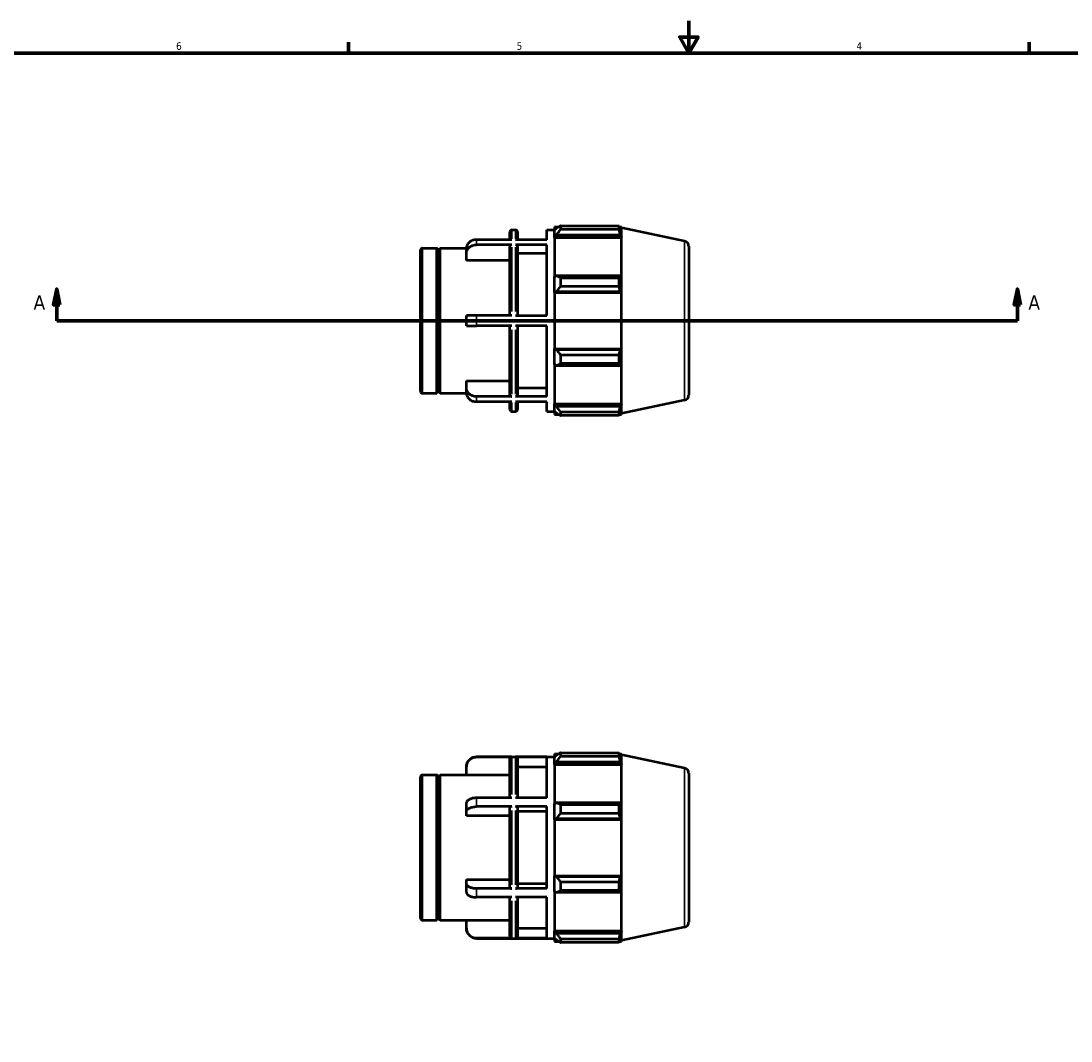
# Model space of a CAD drawing. Header units: inches. Extents: x -1.7 to 36.8, y -4.1 to 21.4.
# Tile 4 of 6: x 8.7 to 21.8, y 8.7 to 21.4. Entities that reach past the tile are written whole.
import ezdxf

# ---------------------------------------------------------------- set-up
doc = ezdxf.new("R2010")
doc.units = ezdxf.units.IN
doc.header["$MEASUREMENT"] = 0
for name, color, linetype, lineweight in [('Border (ANSI)', 7, 'Continuous', 70), ('Section Line (ANSI)', 7, 'Continuous', 70), ('Visible (ANSI)', 7, 'Continuous', 50), ('Visible Narrow (ANSI)', 7, 'Continuous', 35)]:
    doc.layers.add(name, color=color, linetype=linetype, lineweight=lineweight)
doc.styles.add('Label Text (ANSI)', font='tahoma.ttf')
doc.styles.add('Note Text (ANSI)', font='tahoma.ttf')

# ---------------------------------------------------------------- blocks, each defined once
blk = doc.blocks.new('Borders Default Border')
at = {"layer": 'Border (ANSI)'}
for p, q in [((12.75, 21), (12.75, 21.134)), ((21.25, 21), (21.25, 21.134))]:
    blk.add_line(p, q, dxfattribs=at)
at = {"layer": 'Border (ANSI)', "flags": 128}
for points in [[(17, 21.4), (17, 21), (16.885, 21.2), (17.115, 21.2), (17, 21)], [(0.5, 1), (0.5, 21), (33.5, 21), (33.5, 1), (0.5, 1)]]:
    blk.add_lwpolyline(points, dxfattribs=at)
at = {"layer": 'Border (ANSI)', "color": 5, "true_color": 0x0000ff, "char_height": 0.0945, "attachment_point": 7, "style": 'Note Text (ANSI)'}
for s, insert in [('6', (10.595, 21.038)), ('5', (14.847, 21.038)), ('4', (19.092, 21.04))]:
    blk.add_mtext(s, dxfattribs=dict(at, insert=insert))
blk = doc.blocks.new('2dTransSection0')
at = {"layer": 'Section Line (ANSI)', "linetype": 'Continuous'}
for p, q in [((9.105, 18.05), (9.066, 17.853)), ((9.105, 17.853), (9.105, 18.05)), ((9.144, 17.853), (9.105, 18.05)), ((21.102, 18.05), (21.063, 17.853)), ((21.102, 17.853), (21.102, 18.05)), ((21.141, 17.853), (21.102, 18.05)), ((9.066, 17.853), (9.144, 17.853)), ((9.105, 17.656), (9.105, 17.853)), ((21.063, 17.853), (21.141, 17.853)), ((21.102, 17.656), (21.102, 17.853)), ((9.105, 17.656), (9.47, 17.656)), ((20.737, 17.656), (21.102, 17.656))]:
    blk.add_line(p, q, dxfattribs=at)
at = {"layer": 'Section Line (ANSI)'}
blk.add_line((9.105, 17.656), (21.102, 17.656), dxfattribs=at)
at = {"layer": 'Section Line (ANSI)', "linetype": 'Continuous', "flags": 128}
for points in [[(9.144, 17.853), (9.105, 18.05), (9.066, 17.853), (9.144, 17.853)], [(21.141, 17.853), (21.102, 18.05), (21.063, 17.853), (21.141, 17.853)]]:
    blk.add_lwpolyline(points, dxfattribs=at)
at = {"layer": 'Section Line (ANSI)'}
for points in [[(9.144, 17.853), (9.105, 18.05), (9.066, 17.853), (9.144, 17.853)], [(21.141, 17.853), (21.102, 18.05), (21.063, 17.853), (21.141, 17.853)]]:
    blk.add_solid(points, dxfattribs=at)
at = {"layer": 'Section Line (ANSI)', "char_height": 0.18, "attachment_point": 7, "style": 'Label Text (ANSI)'}
for insert in [(8.815, 17.794), (21.239, 17.794)]:
    blk.add_mtext('A', dxfattribs=dict(at, insert=insert))

msp = doc.modelspace()

# ---------------------------------------------------------------- linework, layer by layer
at = {"layer": 'Visible (ANSI)'}
for p, q in [((14.764, 18.668), (14.764, 18.764)), ((14.79, 18.79), (14.833, 18.79)), ((14.859, 18.764), (14.859, 18.668)), ((15.226, 18.668), (15.226, 18.79)), ((15.226, 18.79), (15.322, 18.79)), ((15.322, 18.828), (15.322, 18.786)), ((15.322, 18.828), (15.375, 18.828)), ((15.347, 18.81), (15.322, 18.786)), ((15.322, 18.707), (15.322, 18.786)), ((15.397, 18.842), (15.397, 18.796)), ((15.397, 18.842), (16.127, 18.842)), ((16.127, 18.796), (15.397, 18.796)), ((16.127, 18.796), (16.127, 18.842)), ((16.134, 18.828), (16.156, 18.828)), ((16.156, 18.774), (16.144, 18.81)), ((16.159, 18.817), (16.156, 18.828)), ((16.156, 18.774), (16.156, 18.828)), ((16.159, 16.495), (16.159, 18.817)), ((16.945, 18.65), (16.159, 18.817)), ((14.79, 18.668), (14.347, 18.668)), ((15.226, 18.668), (14.833, 18.668)), ((15.322, 18.707), (15.347, 18.729)), ((15.322, 18.695), (15.322, 18.707)), ((15.322, 18.695), (15.322, 18.203)), ((15.322, 18.695), (16.156, 18.695)), ((15.347, 18.729), (16.144, 18.729)), ((16.144, 18.729), (16.156, 18.695)), ((16.156, 18.197), (16.156, 18.695)), ((13.647, 16.775), (13.647, 18.537)), ((13.673, 18.563), (13.852, 18.563)), ((13.852, 16.749), (13.852, 18.563)), ((13.872, 18.544), (13.852, 18.563)), ((13.872, 18.544), (13.892, 18.563)), ((13.872, 16.769), (13.872, 18.544)), ((13.892, 16.749), (13.892, 18.563)), ((13.892, 18.563), (14.221, 18.563)), ((14.221, 18.496), (14.221, 18.559)), ((14.221, 18.408), (14.221, 18.496)), ((14.79, 18.605), (14.347, 18.605)), ((14.764, 17.719), (14.764, 18.582)), ((15.226, 18.605), (14.833, 18.605)), ((14.859, 18.582), (14.859, 17.719)), ((15.226, 18.496), (14.859, 18.496)), ((15.226, 17.719), (15.226, 18.605)), ((16.997, 18.586), (16.997, 16.726)), ((14.764, 18.408), (14.221, 18.408)), ((15.347, 18.215), (15.322, 18.203)), ((15.322, 18.012), (15.322, 18.203)), ((16.144, 18.215), (15.347, 18.215)), ((15.397, 18.193), (15.397, 18.083)), ((15.397, 18.193), (16.127, 18.193)), ((16.127, 18.083), (16.127, 18.193)), ((16.156, 18.197), (16.144, 18.215)), ((15.322, 18.012), (15.347, 18.02)), ((15.322, 18.008), (15.322, 18.012)), ((15.322, 18.008), (15.322, 17.304)), ((15.322, 18.008), (16.156, 18.008)), ((15.347, 18.02), (16.144, 18.02)), ((16.127, 18.083), (15.397, 18.083)), ((16.144, 18.02), (16.156, 18.008)), ((16.156, 17.304), (16.156, 18.008)), ((14.347, 17.719), (14.221, 17.719)), ((14.221, 17.593), (14.221, 17.719)), ((14.79, 17.719), (14.347, 17.719)), ((14.833, 17.719), (15.226, 17.719)), ((14.221, 17.593), (14.347, 17.593)), ((14.79, 17.593), (14.347, 17.593)), ((14.764, 16.73), (14.764, 17.593)), ((15.226, 17.593), (14.833, 17.593)), ((14.859, 17.593), (14.859, 16.73)), ((15.226, 16.707), (15.226, 17.593)), ((15.322, 17.3), (15.322, 17.304)), ((15.322, 17.304), (16.156, 17.304)), ((15.322, 17.109), (15.322, 17.3)), ((15.347, 17.292), (15.322, 17.3)), ((16.144, 17.292), (15.347, 17.292)), ((15.397, 17.229), (15.397, 17.119)), ((15.397, 17.229), (16.127, 17.229)), ((16.127, 17.119), (16.127, 17.229)), ((16.156, 17.304), (16.144, 17.292)), ((15.322, 17.109), (15.322, 16.617)), ((15.322, 17.109), (15.347, 17.098)), ((15.347, 17.098), (16.144, 17.098)), ((16.127, 17.119), (15.397, 17.119)), ((16.144, 17.098), (16.156, 17.115)), ((16.156, 16.617), (16.156, 17.115)), ((14.221, 16.816), (14.221, 16.904)), ((14.221, 16.904), (14.764, 16.904)), ((14.221, 16.753), (14.221, 16.816)), ((14.859, 16.816), (15.226, 16.816)), ((13.673, 16.749), (13.852, 16.749)), ((13.872, 16.769), (13.852, 16.749)), ((13.872, 16.769), (13.892, 16.749)), ((13.892, 16.749), (14.221, 16.749)), ((14.79, 16.707), (14.347, 16.707)), ((15.226, 16.707), (14.833, 16.707)), ((16.945, 16.662), (16.159, 16.495)), ((14.79, 16.644), (14.347, 16.644)), ((14.764, 16.548), (14.764, 16.644)), ((15.226, 16.644), (14.833, 16.644)), ((14.859, 16.644), (14.859, 16.548)), ((15.226, 16.522), (15.226, 16.644)), ((15.322, 16.605), (15.322, 16.617)), ((15.322, 16.617), (16.156, 16.617)), ((15.322, 16.526), (15.322, 16.605)), ((15.347, 16.583), (15.322, 16.605)), ((15.322, 16.526), (15.322, 16.484)), ((15.322, 16.526), (15.347, 16.502)), ((16.144, 16.583), (15.347, 16.583)), ((16.156, 16.617), (16.144, 16.583)), ((16.144, 16.502), (16.156, 16.539)), ((16.156, 16.484), (16.156, 16.539)), ((14.79, 16.522), (14.833, 16.522)), ((15.226, 16.522), (15.322, 16.522)), ((15.322, 16.484), (15.375, 16.484)), ((15.397, 16.516), (15.397, 16.471)), ((15.397, 16.516), (16.127, 16.516)), ((16.127, 16.471), (15.397, 16.471)), ((16.127, 16.471), (16.127, 16.516)), ((16.134, 16.484), (16.156, 16.484)), ((16.159, 16.495), (16.156, 16.484)), ((14.347, 12.207), (15.322, 12.207)), ((14.79, 12.205), (14.347, 12.205)), ((15.226, 12.205), (14.833, 12.205)), ((15.226, 11.694), (15.226, 12.205)), ((15.322, 12.245), (15.322, 12.203)), ((15.322, 12.245), (15.375, 12.245)), ((15.347, 12.227), (15.322, 12.203)), ((15.322, 12.124), (15.322, 12.203)), ((15.397, 12.259), (15.397, 12.213)), ((15.397, 12.259), (16.127, 12.259)), ((16.127, 12.213), (15.397, 12.213)), ((16.127, 12.213), (16.127, 12.259)), ((16.134, 12.245), (16.156, 12.245)), ((16.156, 12.191), (16.144, 12.227)), ((16.159, 12.234), (16.156, 12.245)), ((16.156, 12.191), (16.156, 12.245)), ((16.159, 9.912), (16.159, 12.234)), ((16.945, 12.067), (16.159, 12.234)), ((14.221, 12.079), (14.221, 12.081)), ((14.221, 11.978), (14.221, 12.079)), ((14.764, 11.694), (14.764, 12.179)), ((14.859, 12.179), (14.859, 11.694)), ((15.226, 12.079), (14.859, 12.079)), ((15.322, 12.124), (15.347, 12.146)), ((15.322, 12.112), (15.322, 12.124)), ((15.322, 12.112), (15.322, 11.62)), ((15.322, 12.112), (16.156, 12.112)), ((15.347, 12.146), (16.144, 12.146)), ((16.144, 12.146), (16.156, 12.112)), ((16.156, 11.614), (16.156, 12.112)), ((13.647, 10.192), (13.647, 11.954)), ((13.673, 11.98), (13.852, 11.98)), ((13.852, 10.166), (13.852, 11.98)), ((13.872, 11.961), (13.852, 11.98)), ((13.872, 11.961), (13.892, 11.98)), ((13.872, 10.186), (13.872, 11.961)), ((13.892, 10.166), (13.892, 11.98)), ((13.892, 11.98), (14.221, 11.98)), ((14.764, 11.978), (14.221, 11.978)), ((16.997, 12.003), (16.997, 10.143)), ((14.79, 11.694), (14.347, 11.694)), ((15.226, 11.694), (14.833, 11.694)), ((14.221, 11.522), (14.221, 11.631)), ((14.79, 11.585), (14.347, 11.585)), ((14.764, 10.575), (14.764, 11.571)), ((15.226, 11.585), (14.833, 11.585)), ((14.859, 11.571), (14.859, 10.575)), ((15.226, 10.561), (15.226, 11.585)), ((15.347, 11.632), (15.322, 11.62)), ((15.322, 11.429), (15.322, 11.62)), ((16.144, 11.632), (15.347, 11.632)), ((15.397, 11.61), (15.397, 11.5)), ((15.397, 11.61), (16.127, 11.61)), ((16.127, 11.5), (16.127, 11.61)), ((16.156, 11.614), (16.144, 11.632)), ((14.221, 11.471), (14.221, 11.522)), ((14.764, 11.471), (14.221, 11.471)), ((15.226, 11.522), (14.859, 11.522)), ((15.322, 11.429), (15.347, 11.437)), ((15.322, 11.425), (15.322, 11.429)), ((15.322, 11.425), (15.322, 10.721)), ((15.322, 11.425), (16.156, 11.425)), ((15.347, 11.437), (16.144, 11.437)), ((16.127, 11.5), (15.397, 11.5)), ((16.144, 11.437), (16.156, 11.425)), ((16.156, 10.721), (16.156, 11.425)), ((14.221, 10.625), (14.221, 10.675)), ((14.221, 10.675), (14.764, 10.675)), ((14.221, 10.515), (14.221, 10.625)), ((14.859, 10.625), (15.226, 10.625)), ((15.322, 10.717), (15.322, 10.721)), ((15.322, 10.721), (16.156, 10.721)), ((15.347, 10.709), (15.322, 10.717)), ((15.322, 10.526), (15.322, 10.717)), ((16.144, 10.709), (15.347, 10.709)), ((15.397, 10.646), (15.397, 10.536)), ((15.397, 10.646), (16.127, 10.646)), ((16.127, 10.536), (16.127, 10.646)), ((16.156, 10.721), (16.144, 10.709)), ((14.79, 10.561), (14.347, 10.561)), ((15.226, 10.561), (14.833, 10.561)), ((15.322, 10.526), (15.347, 10.515)), ((15.322, 10.526), (15.322, 10.034)), ((15.347, 10.515), (16.144, 10.515)), ((16.127, 10.536), (15.397, 10.536)), ((16.144, 10.515), (16.156, 10.532)), ((16.156, 10.034), (16.156, 10.532)), ((14.79, 10.452), (14.347, 10.452)), ((14.764, 9.967), (14.764, 10.452)), ((15.226, 10.452), (14.833, 10.452)), ((14.859, 10.452), (14.859, 9.967)), ((15.226, 9.941), (15.226, 10.452)), ((13.673, 10.166), (13.852, 10.166)), ((13.872, 10.186), (13.852, 10.166)), ((13.872, 10.186), (13.892, 10.166)), ((13.892, 10.166), (14.221, 10.166)), ((14.221, 10.067), (14.221, 10.168)), ((14.221, 10.168), (14.764, 10.168)), ((14.221, 10.065), (14.221, 10.067)), ((14.859, 10.067), (15.226, 10.067)), ((15.322, 10.022), (15.322, 10.034)), ((15.322, 10.034), (16.156, 10.034)), ((15.322, 9.943), (15.322, 10.022)), ((15.347, 10), (15.322, 10.022)), ((16.144, 10), (15.347, 10)), ((16.156, 10.034), (16.144, 10)), ((16.945, 10.079), (16.159, 9.912)), ((14.79, 9.941), (14.347, 9.941)), ((14.347, 9.939), (15.322, 9.939)), ((15.226, 9.941), (14.833, 9.941)), ((15.322, 9.943), (15.347, 9.919)), ((15.322, 9.943), (15.322, 9.901)), ((15.322, 9.901), (15.375, 9.901)), ((15.397, 9.933), (15.397, 9.887)), ((15.397, 9.933), (16.127, 9.933)), ((16.127, 9.887), (15.397, 9.887)), ((16.127, 9.887), (16.127, 9.933)), ((16.134, 9.901), (16.156, 9.901)), ((16.144, 9.919), (16.156, 9.955)), ((16.156, 9.901), (16.156, 9.955)), ((16.159, 9.912), (16.156, 9.901))]:
    msp.add_line(p, q, dxfattribs=at)
for centre, radius, start, end in [((14.79, 18.764), 0.0262, 90, 180), ((14.833, 18.764), 0.0262, 0, 90), ((16.931, 18.586), 0.0656, 0, 78), ((13.673, 18.537), 0.0262, 90, 180), ((13.673, 16.775), 0.0262, 180, 270), ((16.931, 16.726), 0.0656, 282, 0), ((14.79, 16.548), 0.0262, 180, 270), ((14.833, 16.548), 0.0262, 270, 0), ((14.347, 12.081), 0.126, 90, 180), ((16.931, 12.003), 0.0656, 0, 78), ((13.673, 11.954), 0.0262, 90, 180), ((13.673, 10.192), 0.0262, 180, 270), ((16.931, 10.143), 0.0656, 282, 0), ((14.347, 10.065), 0.126, 180, 270)]:
    msp.add_arc(centre, radius, start, end, dxfattribs=at)
for points, weights in [([(15.397, 18.842), (15.371, 18.825), (15.347, 18.81)], [1.01228342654, 1.00888504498, 1.00467725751]), ([(15.347, 18.729), (15.371, 18.762), (15.397, 18.796)], [1.00467725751, 1.00888504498, 1.01228342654]), ([(16.127, 18.842), (16.136, 18.825), (16.144, 18.81)], [1, 1.00083417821, 1.00085136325]), ([(16.144, 18.729), (16.136, 18.762), (16.127, 18.796)], [1.00085136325, 1.00083417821, 1]), ([(15.397, 18.193), (15.371, 18.204), (15.347, 18.215)], [1.01228342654, 1.00888504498, 1.00467725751]), ([(16.127, 18.193), (16.136, 18.204), (16.144, 18.215)], [1, 1.00083417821, 1.00085136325]), ([(15.347, 18.02), (15.371, 18.051), (15.397, 18.083)], [1.00467725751, 1.00888504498, 1.01228342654]), ([(16.144, 18.02), (16.136, 18.051), (16.127, 18.083)], [1.00085136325, 1.00083417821, 1]), ([(15.397, 17.229), (15.371, 17.262), (15.347, 17.292)], [1.01228342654, 1.00888504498, 1.00467725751]), ([(16.127, 17.229), (16.136, 17.262), (16.144, 17.292)], [1, 1.00083417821, 1.00085136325]), ([(15.347, 17.098), (15.371, 17.108), (15.397, 17.119)], [1.00467725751, 1.00888504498, 1.01228342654]), ([(16.144, 17.098), (16.136, 17.108), (16.127, 17.119)], [1.00085136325, 1.00083417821, 1]), ([(15.397, 16.516), (15.371, 16.55), (15.347, 16.583)], [1.01228342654, 1.00888504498, 1.00467725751]), ([(16.127, 16.516), (16.136, 16.55), (16.144, 16.583)], [1, 1.00083417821, 1.00085136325]), ([(15.347, 16.502), (15.371, 16.487), (15.397, 16.471)], [1.00467725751, 1.00888504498, 1.01228342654]), ([(16.144, 16.502), (16.136, 16.487), (16.127, 16.471)], [1.00085136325, 1.00083417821, 1]), ([(15.397, 12.259), (15.371, 12.242), (15.347, 12.227)], [1.01228342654, 1.00888504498, 1.00467725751]), ([(15.347, 12.146), (15.371, 12.179), (15.397, 12.213)], [1.00467725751, 1.00888504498, 1.01228342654]), ([(16.127, 12.259), (16.136, 12.242), (16.144, 12.227)], [1, 1.00083417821, 1.00085136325]), ([(16.144, 12.146), (16.136, 12.179), (16.127, 12.213)], [1.00085136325, 1.00083417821, 1]), ([(15.397, 11.61), (15.371, 11.621), (15.347, 11.632)], [1.01228342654, 1.00888504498, 1.00467725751]), ([(16.127, 11.61), (16.136, 11.621), (16.144, 11.632)], [1, 1.00083417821, 1.00085136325]), ([(15.347, 11.437), (15.371, 11.468), (15.397, 11.5)], [1.00467725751, 1.00888504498, 1.01228342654]), ([(16.144, 11.437), (16.136, 11.468), (16.127, 11.5)], [1.00085136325, 1.00083417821, 1]), ([(15.397, 10.646), (15.371, 10.679), (15.347, 10.709)], [1.01228342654, 1.00888504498, 1.00467725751]), ([(16.127, 10.646), (16.136, 10.679), (16.144, 10.709)], [1, 1.00083417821, 1.00085136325]), ([(15.347, 10.515), (15.371, 10.525), (15.397, 10.536)], [1.00467725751, 1.00888504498, 1.01228342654]), ([(16.144, 10.515), (16.136, 10.525), (16.127, 10.536)], [1.00085136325, 1.00083417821, 1]), ([(15.397, 9.933), (15.371, 9.967), (15.347, 10)], [1.01228342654, 1.00888504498, 1.00467725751]), ([(16.127, 9.933), (16.136, 9.967), (16.144, 10)], [1, 1.00083417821, 1.00085136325]), ([(15.347, 9.919), (15.371, 9.904), (15.397, 9.887)], [1.00467725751, 1.00888504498, 1.01228342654]), ([(16.144, 9.919), (16.136, 9.904), (16.127, 9.887)], [1.00085136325, 1.00083417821, 1])]:
    msp.add_rational_spline(points, weights, degree=2, dxfattribs=at)
for points, knots in [([(14.347, 18.668), (14.332, 18.668), (14.313, 18.665), (14.285, 18.655), (14.269, 18.646), (14.247, 18.627), (14.237, 18.613), (14.225, 18.588), (14.221, 18.572), (14.221, 18.559)], [0, 0, 0, 0, 0.1184288, 0.1184288, 0.2369514, 0.2369514, 0.3556023, 0.3556023, 0.4743871, 0.4743871, 0.4743871, 0.4743871]), ([(14.221, 18.496), (14.221, 18.509), (14.225, 18.525), (14.237, 18.55), (14.247, 18.564), (14.269, 18.583), (14.285, 18.592), (14.313, 18.602), (14.332, 18.605), (14.347, 18.605)], [-0.4743871, -0.4743871, -0.4743871, -0.4743871, -0.3556023, -0.3556023, -0.2369514, -0.2369514, -0.1184288, -0.1184288, 0, 0, 0, 0]), ([(14.79, 18.605), (14.787, 18.605), (14.783, 18.604), (14.777, 18.602), (14.773, 18.6), (14.769, 18.596), (14.767, 18.594), (14.764, 18.588), (14.764, 18.585), (14.764, 18.582)], [0, 0, 0, 0, 0.02464568, 0.02464568, 0.04931084, 0.04931084, 0.07400016, 0.07400016, 0.09871049, 0.09871049, 0.09871049, 0.09871049]), ([(14.859, 18.582), (14.859, 18.585), (14.858, 18.588), (14.856, 18.594), (14.854, 18.596), (14.849, 18.6), (14.846, 18.602), (14.84, 18.604), (14.836, 18.605), (14.833, 18.605)], [-0.09871049, -0.09871049, -0.09871049, -0.09871049, -0.07400016, -0.07400016, -0.04931084, -0.04931084, -0.02464568, -0.02464568, 0, 0, 0, 0]), ([(14.347, 16.707), (14.332, 16.707), (14.313, 16.71), (14.285, 16.72), (14.269, 16.729), (14.247, 16.749), (14.237, 16.762), (14.225, 16.787), (14.221, 16.803), (14.221, 16.816)], [0, 0, 0, 0, 0.1184288, 0.1184288, 0.2369514, 0.2369514, 0.3556023, 0.3556023, 0.4743871, 0.4743871, 0.4743871, 0.4743871]), ([(14.221, 16.753), (14.221, 16.74), (14.225, 16.724), (14.237, 16.699), (14.247, 16.686), (14.269, 16.666), (14.285, 16.657), (14.313, 16.647), (14.332, 16.644), (14.347, 16.644)], [-0.4743871, -0.4743871, -0.4743871, -0.4743871, -0.3556023, -0.3556023, -0.2369514, -0.2369514, -0.1184288, -0.1184288, 0, 0, 0, 0]), ([(14.764, 16.73), (14.764, 16.727), (14.764, 16.724), (14.767, 16.718), (14.769, 16.716), (14.773, 16.712), (14.777, 16.71), (14.783, 16.708), (14.787, 16.707), (14.79, 16.707)], [-0.09871049, -0.09871049, -0.09871049, -0.09871049, -0.07400016, -0.07400016, -0.04931084, -0.04931084, -0.02464568, -0.02464568, 0, 0, 0, 0]), ([(14.833, 16.707), (14.836, 16.707), (14.84, 16.708), (14.846, 16.71), (14.849, 16.712), (14.854, 16.716), (14.856, 16.718), (14.858, 16.724), (14.859, 16.727), (14.859, 16.73)], [0, 0, 0, 0, 0.02464568, 0.02464568, 0.04931084, 0.04931084, 0.07400016, 0.07400016, 0.09871049, 0.09871049, 0.09871049, 0.09871049]), ([(14.221, 12.079), (14.221, 12.095), (14.225, 12.113), (14.237, 12.142), (14.247, 12.157), (14.269, 12.179), (14.285, 12.19), (14.313, 12.202), (14.332, 12.205), (14.347, 12.205)], [-0.4743871, -0.4743871, -0.4743871, -0.4743871, -0.3556023, -0.3556023, -0.2369514, -0.2369514, -0.1184288, -0.1184288, 0, 0, 0, 0]), ([(14.764, 12.179), (14.764, 12.182), (14.764, 12.186), (14.767, 12.192), (14.769, 12.195), (14.773, 12.2), (14.777, 12.202), (14.783, 12.205), (14.787, 12.205), (14.79, 12.205)], [0.29613792, 0.29613792, 0.29613792, 0.29613792, 0.32084825, 0.32084825, 0.34553757, 0.34553757, 0.37020273, 0.37020273, 0.39484841, 0.39484841, 0.39484841, 0.39484841]), ([(14.833, 12.205), (14.836, 12.205), (14.84, 12.205), (14.846, 12.202), (14.849, 12.2), (14.854, 12.195), (14.856, 12.192), (14.858, 12.186), (14.859, 12.182), (14.859, 12.179)], [0, 0, 0, 0, 0.02464568, 0.02464568, 0.04931084, 0.04931084, 0.07400016, 0.07400016, 0.09871049, 0.09871049, 0.09871049, 0.09871049]), ([(14.347, 11.694), (14.332, 11.694), (14.313, 11.692), (14.285, 11.686), (14.269, 11.681), (14.247, 11.67), (14.237, 11.662), (14.225, 11.648), (14.221, 11.638), (14.221, 11.631)], [0, 0, 0, 0, 0.1184288, 0.1184288, 0.2369514, 0.2369514, 0.3556023, 0.3556023, 0.4743871, 0.4743871, 0.4743871, 0.4743871]), ([(14.221, 11.522), (14.221, 11.529), (14.225, 11.538), (14.237, 11.553), (14.247, 11.561), (14.269, 11.572), (14.285, 11.577), (14.313, 11.583), (14.332, 11.585), (14.347, 11.585)], [-0.4743871, -0.4743871, -0.4743871, -0.4743871, -0.3556023, -0.3556023, -0.2369514, -0.2369514, -0.1184288, -0.1184288, 0, 0, 0, 0]), ([(14.79, 11.585), (14.787, 11.585), (14.783, 11.584), (14.777, 11.583), (14.773, 11.582), (14.769, 11.58), (14.767, 11.578), (14.764, 11.575), (14.764, 11.573), (14.764, 11.571)], [0, 0, 0, 0, 0.02464568, 0.02464568, 0.04931084, 0.04931084, 0.07400016, 0.07400016, 0.09871049, 0.09871049, 0.09871049, 0.09871049]), ([(14.859, 11.571), (14.859, 11.573), (14.858, 11.575), (14.856, 11.578), (14.854, 11.58), (14.849, 11.582), (14.846, 11.583), (14.84, 11.584), (14.836, 11.585), (14.833, 11.585)], [-0.09871049, -0.09871049, -0.09871049, -0.09871049, -0.07400016, -0.07400016, -0.04931084, -0.04931084, -0.02464568, -0.02464568, 0, 0, 0, 0]), ([(14.347, 10.561), (14.332, 10.561), (14.313, 10.563), (14.285, 10.569), (14.269, 10.574), (14.247, 10.585), (14.237, 10.593), (14.225, 10.608), (14.221, 10.617), (14.221, 10.625)], [0, 0, 0, 0, 0.1184288, 0.1184288, 0.2369514, 0.2369514, 0.3556023, 0.3556023, 0.4743871, 0.4743871, 0.4743871, 0.4743871]), ([(14.221, 10.515), (14.221, 10.508), (14.225, 10.499), (14.237, 10.484), (14.247, 10.476), (14.269, 10.465), (14.285, 10.46), (14.313, 10.454), (14.332, 10.452), (14.347, 10.452)], [-0.4743871, -0.4743871, -0.4743871, -0.4743871, -0.3556023, -0.3556023, -0.2369514, -0.2369514, -0.1184288, -0.1184288, 0, 0, 0, 0]), ([(14.764, 10.575), (14.764, 10.573), (14.764, 10.571), (14.767, 10.568), (14.769, 10.566), (14.773, 10.564), (14.777, 10.563), (14.783, 10.562), (14.787, 10.561), (14.79, 10.561)], [-0.09871049, -0.09871049, -0.09871049, -0.09871049, -0.07400016, -0.07400016, -0.04931084, -0.04931084, -0.02464568, -0.02464568, 0, 0, 0, 0]), ([(14.833, 10.561), (14.836, 10.561), (14.84, 10.562), (14.846, 10.563), (14.849, 10.564), (14.854, 10.566), (14.856, 10.568), (14.858, 10.571), (14.859, 10.573), (14.859, 10.575)], [0, 0, 0, 0, 0.02464568, 0.02464568, 0.04931084, 0.04931084, 0.07400016, 0.07400016, 0.09871049, 0.09871049, 0.09871049, 0.09871049]), ([(14.347, 9.941), (14.332, 9.941), (14.313, 9.944), (14.285, 9.956), (14.269, 9.967), (14.247, 9.989), (14.237, 10.004), (14.225, 10.033), (14.221, 10.051), (14.221, 10.067)], [0, 0, 0, 0, 0.1184288, 0.1184288, 0.2369514, 0.2369514, 0.3556023, 0.3556023, 0.4743871, 0.4743871, 0.4743871, 0.4743871]), ([(14.764, 9.967), (14.764, 9.964), (14.764, 9.96), (14.767, 9.954), (14.769, 9.951), (14.773, 9.946), (14.777, 9.944), (14.783, 9.942), (14.787, 9.941), (14.79, 9.941)], [-0.09871049, -0.09871049, -0.09871049, -0.09871049, -0.07400016, -0.07400016, -0.04931084, -0.04931084, -0.02464568, -0.02464568, 0, 0, 0, 0]), ([(14.833, 9.941), (14.836, 9.941), (14.84, 9.942), (14.846, 9.944), (14.849, 9.946), (14.854, 9.951), (14.856, 9.954), (14.858, 9.96), (14.859, 9.964), (14.859, 9.967)], [0, 0, 0, 0, 0.02464568, 0.02464568, 0.04931084, 0.04931084, 0.07400016, 0.07400016, 0.09871049, 0.09871049, 0.09871049, 0.09871049])]:
    msp.add_open_spline(points, degree=3, knots=knots, dxfattribs=at)
at = {"layer": 'Visible Narrow (ANSI)'}
for p, q in [((14.79, 18.79), (14.79, 18.68)), ((14.833, 18.68), (14.833, 18.79)), ((14.347, 18.665), (14.347, 18.609)), ((16.945, 16.674), (16.945, 18.638)), ((13.673, 18.552), (13.673, 16.76)), ((14.79, 18.575), (14.79, 17.772)), ((14.833, 17.772), (14.833, 18.575)), ((14.347, 17.713), (14.347, 17.599)), ((14.79, 17.54), (14.79, 16.737)), ((14.833, 16.737), (14.833, 17.54)), ((14.347, 16.704), (14.347, 16.647)), ((14.79, 16.632), (14.79, 16.522)), ((14.833, 16.522), (14.833, 16.632)), ((14.347, 12.207), (14.347, 12.205)), ((14.79, 12.201), (14.79, 11.737)), ((14.833, 11.737), (14.833, 12.201)), ((13.673, 11.969), (13.673, 10.177)), ((16.945, 10.091), (16.945, 12.055)), ((14.347, 11.688), (14.347, 11.59)), ((14.79, 11.537), (14.79, 10.609)), ((14.833, 10.609), (14.833, 11.537)), ((14.347, 10.556), (14.347, 10.458)), ((14.79, 10.409), (14.79, 9.945)), ((14.833, 9.945), (14.833, 10.409)), ((14.347, 9.941), (14.347, 9.939))]:
    msp.add_line(p, q, dxfattribs=at)

# ---------------------------------------------------------------- block references
msp.add_blockref('Borders Default Border', (0, 0))
at = {"layer": 'Section Line (ANSI)'}
msp.add_blockref('2dTransSection0', (0, 0), dxfattribs=at)

doc.saveas('drawing.dxf')
